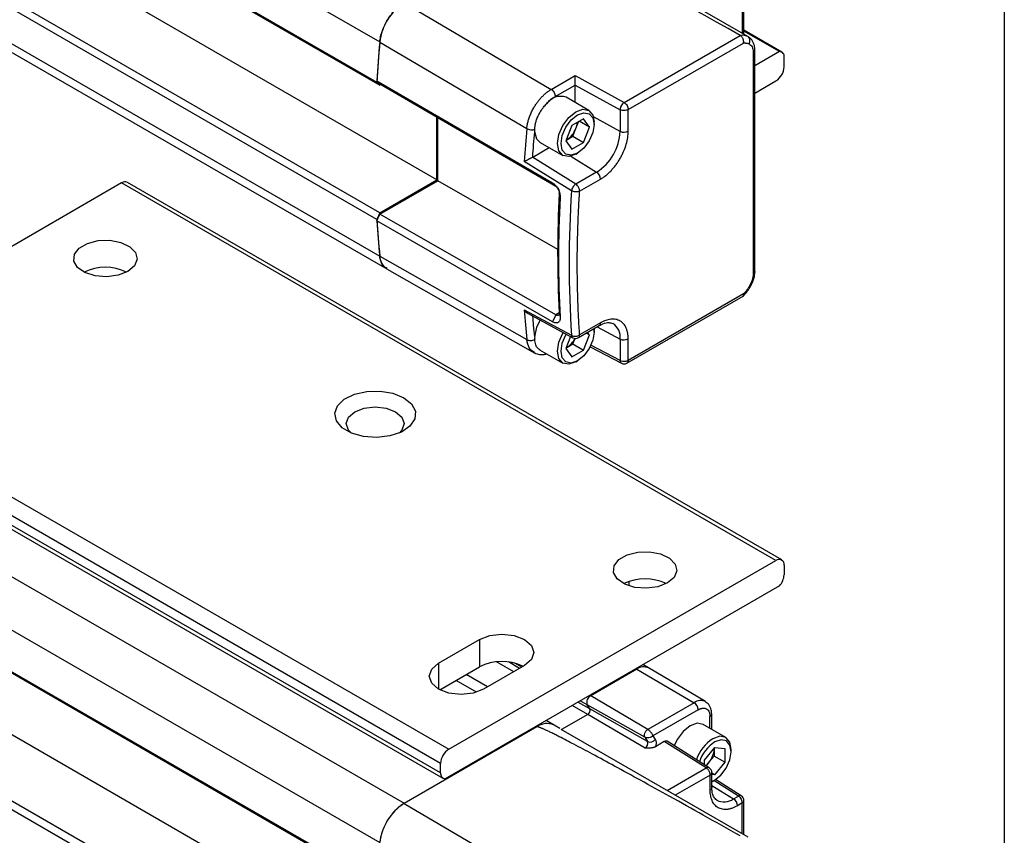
# Model space of a CAD drawing. Header units: millimetres. Extents: x 16 to 683, y 16 to 524.
# Tile 14 of 16: x 644 to 683, y 260 to 292. Entities that reach past the tile are written whole.
import ezdxf

# ---------------------------------------------------------------- set-up
doc = ezdxf.new("R2010")
doc.units = ezdxf.units.MM
doc.header["$LTSCALE"] = 2.5
doc.layers.add('TEXT', color=140, linetype='Continuous', lineweight=25)

msp = doc.modelspace()

# ---------------------------------------------------------------- linework, layer by layer
for p, q in [((310.957, 491.869), (658.082, 291.478)), ((310.835, 490.291), (657.96, 289.9)), ((310.963, 490.169), (658.088, 289.778)), ((660.327, 286.059), (313.201, 486.45)), ((657.96, 284.497), (310.835, 484.888)), ((658.088, 284.767), (310.963, 485.158)), ((310.957, 483.451), (658.082, 283.06)), ((311.233, 482.949), (658.358, 282.558)), ((311.915, 461.935), (659.04, 261.544)), ((310.957, 460.395), (658.082, 260.004)), ((657.96, 258.426), (310.835, 458.817)), ((658.088, 258.304), (310.963, 458.695)), ((660.327, 254.585), (313.201, 454.976)), ((310.963, 453.684), (658.088, 253.293)), ((310.835, 453.414), (657.96, 253.023)), ((672.54, 291.696), (665.203, 295.931)), ((659.037, 293.016), (664.818, 289.614)), ((672.328, 293.031), (672.328, 291.819)), ((672.394, 291.78), (672.394, 293.123)), ((673.876, 291.082), (672.394, 291.937)), ((673.789, 291.103), (672.394, 291.908)), ((658.079, 291.476), (663.858, 288.072)), ((667.684, 289.097), (672.25, 291.735)), ((667.843, 288.819), (672.379, 291.438)), ((672.755, 291.081), (672.755, 282.362)), ((672.821, 282.455), (672.821, 291.174)), ((673.789, 291.103), (672.821, 290.544)), ((673.971, 290.502), (673.971, 290.874)), ((657.96, 289.956), (664.87, 285.937)), ((658.089, 289.833), (657.96, 289.956)), ((657.96, 289.9), (658.088, 289.778)), ((664.818, 289.614), (665.754, 290.154)), ((665.754, 290.154), (667.684, 289.097)), ((672.821, 289.468), (673.649, 289.946)), ((658.089, 289.833), (664.998, 285.815)), ((664.977, 289.336), (665.758, 289.786)), ((665.758, 289.786), (667.527, 288.816)), ((665.758, 289.097), (665.758, 289.786)), ((666.294, 288.788), (665.402, 289.302)), ((667.527, 288.816), (667.527, 287.965)), ((667.843, 287.969), (667.843, 288.819)), ((660.327, 286.059), (660.327, 288.532)), ((660.359, 286.022), (660.359, 288.513)), ((666.087, 288.458), (665.623, 288.19)), ((665.785, 288.07), (665.892, 288.345)), ((666.319, 288.128), (665.917, 288.36)), ((666.319, 288.128), (666.087, 288.458)), ((667.527, 287.965), (666.479, 288.53)), ((666.506, 288.236), (666.506, 288.319)), ((665.623, 288.19), (665.391, 287.592)), ((665.669, 287.771), (665.785, 288.07)), ((666.087, 287.53), (666.319, 288.128)), ((664.379, 287.531), (665.271, 287.016)), ((665.391, 287.592), (665.623, 287.262)), ((665.4, 287.616), (665.437, 287.637)), ((665.437, 287.637), (665.401, 287.618)), ((665.437, 287.637), (665.669, 287.771)), ((665.623, 287.262), (666.087, 287.53)), ((665.669, 287.771), (666.087, 287.53)), ((664.09, 286.952), (664.736, 287.325)), ((665.615, 285.626), (663.756, 286.781)), ((665.781, 285.887), (664.076, 286.945)), ((665.587, 286.985), (666.6, 286.359)), ((665.783, 287.067), (665.855, 287.109)), ((666.6, 286.359), (665.781, 285.887)), ((658.088, 284.767), (660.327, 286.059)), ((658.089, 284.712), (660.359, 286.022)), ((665.072, 283.32), (660.359, 286.022)), ((665.936, 285.612), (666.755, 286.084)), ((647.936, 285.935), (635.08, 278.513)), ((673.649, 271.091), (647.936, 285.935)), ((673.876, 271.114), (648.163, 285.957)), ((664.998, 285.815), (664.87, 285.937)), ((665.168, 285.367), (665.136, 285.524)), ((658.088, 284.767), (657.96, 284.497)), ((657.96, 284.441), (658.089, 284.712)), ((664.87, 280.478), (657.96, 284.441)), ((664.998, 280.749), (658.089, 284.712)), ((658.079, 283.058), (663.858, 279.775)), ((658.374, 282.545), (664.177, 279.247)), ((667.796, 278.848), (672.364, 281.486)), ((672.379, 281.571), (667.843, 278.952)), ((663.756, 280.949), (665.615, 279.945)), ((663.912, 280.8), (665.669, 279.851)), ((664.998, 280.749), (664.87, 280.478)), ((665.136, 280.828), (664.998, 280.749)), ((665.136, 280.829), (665.168, 280.653)), ((665.889, 279.855), (666.708, 280.328)), ((666.755, 280.432), (665.936, 279.959)), ((666.504, 280.21), (666.506, 280.154)), ((666.63, 280.283), (667.527, 279.8)), ((666.705, 280.326), (666.708, 280.328)), ((665.575, 279.902), (665.391, 279.427)), ((665.669, 279.606), (665.754, 279.826)), ((666.087, 279.365), (666.319, 279.962)), ((666.319, 279.962), (666.197, 280.033)), ((666.319, 279.962), (666.249, 280.062)), ((666.506, 280.07), (666.506, 280.154)), ((667.527, 279.8), (667.527, 278.949)), ((667.843, 278.952), (667.843, 279.803)), ((665.391, 279.427), (665.623, 279.097)), ((665.4, 279.451), (665.437, 279.472)), ((665.437, 279.472), (665.401, 279.453)), ((665.437, 279.472), (665.669, 279.606)), ((665.669, 279.606), (666.087, 279.365)), ((666.35, 279.492), (667.576, 278.844)), ((667.527, 278.949), (666.371, 279.56)), ((664.358, 279.378), (665.271, 278.851)), ((665.623, 279.097), (666.087, 279.365)), ((665.783, 278.901), (665.855, 278.943)), ((667.576, 278.844), (667.574, 278.846)), ((635.08, 278.513), (660.793, 263.669)), ((660.471, 263.112), (634.758, 277.956)), ((660.471, 262.741), (634.758, 277.585)), ((634.852, 277.377), (660.565, 262.533)), ((660.793, 263.669), (673.649, 271.091)), ((673.971, 270.905), (673.971, 270.534)), ((667.864, 270.263), (667.864, 270.101)), ((673.789, 270.096), (660.653, 262.512)), ((660.391, 267.055), (661.998, 267.983)), ((661.998, 267.983), (661.998, 266.907)), ((660.391, 267.055), (660.391, 266.035)), ((663.344, 266.719), (662.672, 267.108)), ((663.572, 266.851), (663.135, 267.103)), ((663.659, 266.901), (663.393, 267.055)), ((660.441, 266.008), (661.998, 266.907)), ((663.766, 266.963), (662.159, 266.035)), ((668.185, 266.823), (666.369, 265.775)), ((668.185, 266.823), (666.369, 265.775)), ((668.185, 266.823), (668.153, 266.842)), ((668.185, 266.823), (670.436, 265.501)), ((668.64, 266.868), (668.419, 266.996)), ((670.88, 265.543), (668.642, 266.867)), ((661.884, 265.915), (661.082, 266.378)), ((662.317, 266.126), (661.481, 266.609)), ((666.338, 265.254), (665.87, 265.524)), ((666.229, 265.418), (665.958, 265.575)), ((666.337, 265.793), (666.369, 265.775)), ((668.62, 264.453), (666.369, 265.775)), ((670.436, 265.501), (668.62, 264.453)), ((666.253, 265.04), (665.643, 265.393)), ((666.338, 265.254), (666.229, 265.418)), ((668.497, 264.139), (666.229, 265.418)), ((666.338, 265.254), (666.229, 265.418)), ((668.606, 263.976), (666.338, 265.254)), ((670.596, 265.223), (668.813, 264.194)), ((664.93, 264.618), (664.615, 264.8)), ((666.253, 265.04), (665.223, 264.445)), ((668.505, 263.718), (666.253, 265.04)), ((671.058, 264.49), (671.058, 264.956)), ((671.125, 264.452), (671.125, 265.049)), ((664.248, 264.55), (659.037, 261.542)), ((664.248, 264.55), (664.216, 264.569)), ((665.158, 264.486), (664.93, 264.618)), ((665.198, 264.46), (672.54, 260.222)), ((671.678, 264.132), (670.786, 264.647)), ((668.497, 264.139), (668.606, 263.976)), ((668.813, 264.194), (668.906, 264.055)), ((669.262, 263.969), (668.915, 263.769)), ((670.907, 262.934), (669.262, 263.969)), ((671.027, 262.941), (669.371, 263.983)), ((670.839, 263.247), (671.244, 263.743)), ((671.222, 263.673), (671.22, 263.404)), ((671.222, 263.673), (671.221, 263.716)), ((671.223, 263.718), (671.222, 263.673)), ((671.244, 263.743), (671.643, 263.701)), ((671.643, 263.701), (671.638, 263.163)), ((671.889, 263.581), (671.889, 263.664)), ((670.838, 263.06), (670.839, 263.247)), ((671.018, 263.156), (670.905, 263.018)), ((671.22, 263.404), (671.018, 263.156)), ((671.638, 263.163), (671.22, 263.404)), ((671.638, 263.163), (671.233, 262.666)), ((660.471, 262.741), (660.471, 263.112)), ((669.375, 262.049), (670.907, 262.934)), ((671.027, 262.941), (671.024, 262.943)), ((671.133, 262.159), (671.133, 262.749)), ((671.066, 262.656), (669.695, 261.864)), ((671.066, 262.067), (671.066, 262.656)), ((671.233, 262.666), (671.133, 262.724)), ((671.233, 262.666), (671.133, 262.677)), ((671.166, 262.412), (671.239, 262.453)), ((672.172, 261.832), (671.209, 262.437)), ((672.288, 261.842), (671.277, 262.477)), ((671.133, 262.248), (671.983, 261.722)), ((671.133, 262.162), (671.133, 262.159)), ((671.983, 261.722), (672.172, 261.832)), ((672.288, 261.842), (672.285, 261.843)), ((672.394, 260.306), (672.394, 261.649)), ((659.037, 261.542), (664.818, 258.14)), ((672.328, 261.557), (672.138, 261.447)), ((672.328, 260.345), (672.328, 261.557))]:
    msp.add_line(p, q)
at = {"flags": 128}
for points in [[(665.783, 287.067), (665.783, 287.067), (665.506, 286.97), (665.271, 287.016), (665.114, 287.197), (665.059, 287.484), (665.114, 287.836), (665.271, 288.197), (665.506, 288.514), (665.783, 288.737), (666.059, 288.833), (666.294, 288.787), (666.451, 288.607), (666.506, 288.319), (666.506, 288.319)], [(666.506, 288.236), (666.456, 287.92), (666.315, 287.594), (666.104, 287.309), (665.855, 287.108), (665.606, 287.022), (665.395, 287.063), (665.254, 287.225), (665.204, 287.484), (665.254, 287.801), (665.395, 288.126), (665.606, 288.411), (665.855, 288.612), (666.104, 288.698), (666.315, 288.657), (666.456, 288.495), (666.506, 288.236)], [(664.379, 287.531), (664.251, 287.658), (664.169, 287.944)], [(648.177, 282.456), (647.798, 282.306), (647.351, 282.245), (646.896, 282.282), (646.495, 282.411), (646.201, 282.615), (646.055, 282.866), (646.077, 283.131), (646.262, 283.374), (646.587, 283.561), (647.007, 283.669), (647.466, 283.681), (647.902, 283.597), (648.255, 283.427), (648.479, 283.195), (648.542, 282.933), (648.437, 282.675), (648.177, 282.456)], [(664.169, 279.891), (664.251, 280.271), (664.379, 280.547)], [(666.494, 280.204), (666.506, 280.07), (666.456, 279.754), (666.315, 279.429), (666.104, 279.144), (665.855, 278.943), (665.606, 278.856), (665.395, 278.897), (665.254, 279.06), (665.204, 279.319), (665.254, 279.635), (665.395, 279.96), (665.412, 279.99)], [(665.783, 278.901), (665.783, 278.901), (665.506, 278.805), (665.271, 278.851), (665.114, 279.031), (665.059, 279.319), (665.114, 279.67), (665.271, 280.032), (665.286, 280.057)], [(659.025, 277.492), (659.329, 277.246), (659.479, 276.957), (659.457, 276.655), (659.267, 276.373), (658.928, 276.142), (658.478, 275.987), (657.966, 275.925), (657.446, 275.963), (656.975, 276.096), (656.605, 276.309), (656.375, 276.581), (656.31, 276.881), (656.418, 277.177), (656.686, 277.437), (657.086, 277.632), (657.573, 277.742), (658.097, 277.754), (658.599, 277.668), (659.025, 277.492)], [(657.096, 276.936), (657.465, 277.078), (657.9, 277.128), (658.335, 277.078), (658.703, 276.936), (658.95, 276.723), (659.036, 276.472), (658.95, 276.221), (658.837, 276.101)], [(656.963, 276.101), (656.85, 276.221), (656.764, 276.472), (656.85, 276.723), (657.096, 276.936)], [(669.39, 270.21), (669.011, 270.06), (668.564, 269.999), (668.109, 270.036), (667.708, 270.165), (667.414, 270.369), (667.269, 270.62), (667.29, 270.885), (667.475, 271.128), (667.8, 271.315), (668.22, 271.422), (668.679, 271.435), (669.115, 271.35), (669.468, 271.181), (669.692, 270.949), (669.755, 270.687), (669.65, 270.429), (669.39, 270.21)], [(661.998, 267.983), (662.403, 268.14), (662.882, 268.195), (663.36, 268.14), (663.766, 267.983), (664.037, 267.749), (664.132, 267.473), (664.037, 267.197), (663.766, 266.963)], [(662.159, 266.035), (661.753, 265.878), (661.275, 265.824), (660.796, 265.878), (660.391, 266.035), (660.12, 266.269), (660.025, 266.545), (660.12, 266.821), (660.391, 267.055)], [(670.786, 264.647), (670.551, 264.693), (670.274, 264.597), (669.998, 264.373), (669.763, 264.057), (669.645, 263.811)], [(671.133, 262.402), (671.231, 262.449), (671.481, 262.647), (671.694, 262.931), (671.837, 263.255), (671.889, 263.572), (671.843, 263.834), (671.704, 263.999), (671.494, 264.044), (671.246, 263.961)], [(671.889, 263.664), (671.837, 263.945), (671.683, 264.129), (671.45, 264.179), (671.174, 264.086)], [(671.133, 262.393), (671.158, 262.407), (671.166, 262.412)]]:
    msp.add_lwpolyline(points, dxfattribs=at)
for centre, radius, start, end in [((660.192, 291.233), 2.124, 122.8418, 173.3959), ((706.821, 286.913), 48.952, 174.6496, 176.5019), ((706.867, 286.907), 49.002, 174.6503, 176.4328), ((672.327, 291.204), 0.536, 66.5421, 98.235), ((673.778, 290.908), 0.196, 349.9745, 86.6766), ((673.273, 290.534), 0.699, 302.6055, 357.3945), ((665.184, 288.673), 0.666, 70.8651, 145.5589), ((667.871, 288.817), 0.337, 123.8344, 152.0782), ((667.871, 288.802), 0.344, 149.7774, 177.6309), ((665.088, 288.351), 0.751, 338.062, 357.2379), ((712.741, 283.559), 49.09, 174.7252, 176.2377), ((664.967, 288.372), 0.872, 302.638, 339.7729), ((665.514, 288.057), 2.016, 302.6055, 357.3945), ((667.682, 288.281), 0.351, 243.854, 297.3007), ((666.404, 286.068), 0.351, 2.6952, 56.15), ((648.069, 285.749), 0.229, 65.6929, 125.6176), ((708.349, 282.786), 42.828, 176.1973, 183.8027), ((665.961, 285.584), 0.348, 146.6121, 172.9983), ((665.958, 285.599), 0.337, 121.6327, 148.5773), ((707.738, 283.177), 42.667, 176.846, 183.154), ((694.92, 286.913), 37.039, 183.7408, 185.9716), ((694.872, 286.907), 36.994, 183.8226, 185.9724), ((658.725, 283.081), 0.643, 181.8987, 229.0229), ((647.293, 280.704), 1.914, 64.2129, 115.7871), ((700.578, 283.559), 36.915, 184.0555, 185.8846), ((666.643, 280.42), 0.112, 305.1375, 6.1747), ((666.89, 279.872), 0.641, 353.546, 56.7054), ((664.995, 280.178), 0.833, 302.0334, 334.9894), ((665.727, 279.947), 0.112, 180.8881, 239.314), ((665.776, 280.052), 0.227, 241.6329, 299.8744), ((667.682, 280.115), 0.351, 243.854, 297.3007), ((667.642, 278.938), 0.115, 174.5759, 233.6602), ((667.682, 279.045), 0.227, 242.1394, 299.8269), ((673.775, 270.937), 0.199, 350.786, 129.2033), ((673.267, 270.568), 0.705, 317.8603, 357.2306), ((668.507, 268.458), 1.914, 64.2129, 115.7871), ((662.885, 265.186), 1.936, 64.8221, 117.2634), ((668.45, 266.463), 0.447, 64.4932, 126.3427), ((668.451, 266.452), 0.457, 65.6929, 125.6176), ((666.515, 265.511), 0.301, 119.018, 198.0001), ((666.515, 265.511), 0.301, 119.0181, 198.0001), ((670.693, 265.152), 0.433, 64.2998, 126.3603), ((670.246, 265.207), 0.35, 2.6294, 57.0819), ((666.166, 265.198), 0.181, 299.018, 18.0001), ((666.166, 265.198), 0.181, 299.018, 18.0001), ((671.013, 265.059), 0.112, 293.7293, 354.9326), ((664.646, 264.002), 0.678, 65.3081, 126.0023), ((664.646, 264.003), 0.677, 65.262, 126.0485), ((668.399, 263.908), 0.218, 299.018, 18.0001), ((668.706, 264.204), 0.25, 246.4418, 323.1751), ((672.025, 262.748), 1.586, 122.4549, 161.2322), ((672.014, 262.753), 1.431, 122.4733, 162.6632), ((661.169, 263.081), 0.699, 122.6055, 177.3945), ((670.347, 263.72), 0.877, 319.9226, 356.9165), ((670.396, 263.656), 0.798, 308.1098, 321.1715), ((670.974, 262.833), 0.121, 65.388, 123.525), ((670.906, 262.749), 0.227, 0.0848, 57.8093), ((660.664, 262.707), 0.196, 169.9745, 266.6766), ((671.021, 262.169), 0.112, 293.8208, 354.859), ((671.609, 262.228), 0.629, 243.0651, 306.4708), ((671.788, 261.431), 0.351, 2.6952, 56.15), ((672.239, 261.738), 0.115, 66.3276, 125.4221), ((672.167, 261.649), 0.227, 0.1345, 57.8657), ((660.192, 259.76), 2.124, 122.8418, 173.3959)]:
    msp.add_arc(centre, radius, start, end)
msp.add_ellipse((774.764, 231.111), major_axis=(110.519, -64.91), ratio=0.007557, start_param=2.763056, end_param=3.137304)
for points, knots in [([(658.079, 291.476), (658.086, 291.547), (658.098, 291.62), (658.131, 291.769), (658.154, 291.844), (658.208, 291.996), (658.239, 292.071), (658.311, 292.219), (658.351, 292.292), (658.438, 292.433), (658.485, 292.5), (658.585, 292.628), (658.638, 292.689), (658.748, 292.8), (658.804, 292.851), (658.919, 292.942), (658.978, 292.982), (659.037, 293.016)], [0, 0, 0, 0, 0.125, 0.125, 0.25, 0.25, 0.375, 0.375, 0.5, 0.5, 0.625, 0.625, 0.75, 0.75, 0.875, 0.875, 1, 1, 1, 1]), ([(672.379, 291.438), (672.38, 291.447), (672.382, 291.465), (672.382, 291.493), (672.38, 291.519), (672.376, 291.544), (672.37, 291.567), (672.363, 291.588), (672.353, 291.615), (672.336, 291.648), (672.31, 291.685), (672.281, 291.715), (672.259, 291.729), (672.25, 291.735)], [0, 0, 0, 0, 0.085631, 0.166445, 0.242445, 0.313636, 0.380022, 0.44161, 0.498408, 0.621692, 0.748033, 0.888381, 1, 1, 1, 1]), ([(672.379, 291.438), (672.392, 291.439), (672.418, 291.44), (672.455, 291.438), (672.498, 291.433), (672.545, 291.423), (672.578, 291.41), (672.594, 291.403)], [0, 0, 0, 0, 0.166672, 0.333346, 0.500026, 0.75002, 1, 1, 1, 1]), ([(672.594, 291.403), (672.622, 291.455), (672.632, 291.517), (672.613, 291.626), (672.582, 291.672), (672.54, 291.696)], [0, 0, 0, 0, 0.5, 0.5, 1, 1, 1, 1]), ([(672.54, 291.696), (672.573, 291.68), (672.612, 291.661), (672.637, 291.624), (672.641, 291.618)], [0, 0, 0, 0, 0.8617728, 1, 1, 1, 1]), ([(672.594, 291.403), (672.644, 291.38), (672.685, 291.339), (672.74, 291.229), (672.755, 291.159), (672.755, 291.081)], [0, 0, 0, 0, 0.5, 0.5, 1, 1, 1, 1]), ([(672.821, 291.174), (672.819, 291.218), (672.814, 291.308), (672.776, 291.431), (672.718, 291.541), (672.665, 291.597), (672.638, 291.625)], [0, 0, 0, 0, 0.2439, 0.493672, 0.746509, 1, 1, 1, 1]), ([(672.755, 291.081), (672.772, 291.094), (672.808, 291.121), (672.827, 291.157), (672.821, 291.173), (672.821, 291.174)], [0, 0, 0, 0, 0.498868, 0.997736, 1, 1, 1, 1]), ([(665.758, 289.786), (665.758, 289.787), (665.759, 289.81), (665.759, 289.869), (665.758, 289.949), (665.757, 290.013), (665.756, 290.061), (665.756, 290.11), (665.755, 290.138), (665.754, 290.154)], [0, 0, 0, 0, 0.0022443, 0.1978406, 0.4248374, 0.5472478, 0.6885697, 0.8169065, 1, 1, 1, 1]), ([(663.858, 288.072), (663.861, 288.094), (663.865, 288.138), (663.876, 288.206), (663.89, 288.277), (663.908, 288.349), (663.929, 288.423), (663.954, 288.499), (663.982, 288.576), (664.014, 288.653), (664.049, 288.731), (664.088, 288.808), (664.13, 288.885), (664.182, 288.972), (664.247, 289.07), (664.327, 289.177), (664.414, 289.281), (664.509, 289.379), (664.609, 289.469), (664.713, 289.549), (664.783, 289.592), (664.818, 289.614)], [0, 0, 0, 0, 0.038052, 0.076937, 0.116617, 0.157049, 0.19818, 0.239954, 0.282307, 0.325167, 0.368459, 0.412102, 0.45601, 0.500095, 0.565458, 0.633612, 0.704158, 0.776624, 0.850476, 0.925135, 1, 1, 1, 1]), ([(664.818, 289.614), (664.86, 289.589), (664.901, 289.545), (664.96, 289.443), (664.977, 289.385), (664.977, 289.336)], [0, 0, 0, 0, 0.5, 0.5, 1, 1, 1, 1]), ([(667.684, 289.097), (667.725, 289.072), (667.767, 289.028), (667.826, 288.926), (667.843, 288.868), (667.843, 288.819)], [0, 0, 0, 0, 0.5, 0.5, 1, 1, 1, 1]), ([(664.173, 288.049), (664.174, 288.067), (664.175, 288.103), (664.181, 288.161), (664.19, 288.222), (664.204, 288.287), (664.222, 288.354), (664.244, 288.424), (664.272, 288.496), (664.311, 288.588), (664.369, 288.7), (664.441, 288.814), (664.511, 288.91), (664.572, 288.985), (664.614, 289.029), (664.635, 289.05)], [0, 0, 0, 0, 0.054568, 0.111282, 0.170104, 0.231003, 0.293956, 0.358941, 0.425928, 0.494872, 0.615699, 0.7473, 0.836818, 0.921048, 1, 1, 1, 1]), ([(667.843, 288.819), (667.802, 288.796), (667.744, 288.782), (667.628, 288.78), (667.57, 288.793), (667.527, 288.816)], [0, 0, 0, 0, 0.5, 0.5, 1, 1, 1, 1]), ([(663.858, 288.072), (663.877, 288.062), (663.9, 288.052), (663.953, 288.036), (663.984, 288.03), (664.045, 288.026), (664.075, 288.027), (664.13, 288.034), (664.154, 288.041), (664.173, 288.049)], [0, 0, 0, 0, 0.25, 0.25, 0.5, 0.5, 0.75, 0.75, 1, 1, 1, 1]), ([(666.755, 286.084), (666.774, 286.096), (666.813, 286.119), (666.872, 286.158), (666.93, 286.201), (666.988, 286.247), (667.044, 286.296), (667.1, 286.348), (667.172, 286.419), (667.257, 286.514), (667.353, 286.634), (667.443, 286.761), (667.526, 286.896), (667.6, 287.034), (667.688, 287.223), (667.771, 287.455), (667.821, 287.681), (667.838, 287.832), (667.842, 287.914), (667.843, 287.954), (667.843, 287.969)], [0, 0, 0, 0, 0.034297, 0.068595, 0.102892, 0.137189, 0.171487, 0.205784, 0.240081, 0.305071, 0.370066, 0.435125, 0.500166, 0.565492, 0.630155, 0.760076, 0.879937, 0.939684, 0.977073, 1, 1, 1, 1]), ([(663.756, 286.781), (663.761, 286.783), (663.773, 286.789), (663.799, 286.803), (663.847, 286.829), (663.907, 286.86), (663.967, 286.89), (664.008, 286.911), (664.045, 286.93), (664.066, 286.94), (664.076, 286.945)], [0, 0, 0, 0, 0.057613, 0.152587, 0.309202, 0.572076, 0.695396, 0.805104, 0.904915, 1, 1, 1, 1]), ([(664.87, 285.937), (664.88, 285.931), (664.901, 285.918), (664.931, 285.895), (664.96, 285.869), (664.999, 285.829), (665.044, 285.772), (665.091, 285.695), (665.128, 285.611), (665.154, 285.527), (665.169, 285.443), (665.168, 285.392), (665.168, 285.367)], [0, 0, 0, 0, 0.061284, 0.122069, 0.18294, 0.244478, 0.371199, 0.497628, 0.624367, 0.752102, 0.876089, 1, 1, 1, 1]), ([(664.998, 285.815), (665.005, 285.81), (665.021, 285.8), (665.044, 285.779), (665.066, 285.754), (665.087, 285.725), (665.105, 285.692), (665.122, 285.649), (665.137, 285.591), (665.136, 285.549), (665.136, 285.524)], [0, 0, 0, 0, 0.092745, 0.188855, 0.288371, 0.391334, 0.497777, 0.607005, 0.774524, 1, 1, 1, 1]), ([(665.936, 285.612), (665.894, 285.591), (665.835, 285.581), (665.717, 285.586), (665.657, 285.602), (665.615, 285.626)], [0, 0, 0, 0, 0.5, 0.5, 1, 1, 1, 1]), ([(665.936, 285.612), (665.936, 285.619), (665.936, 285.633), (665.933, 285.653), (665.929, 285.671), (665.922, 285.697), (665.911, 285.729), (665.888, 285.775), (665.848, 285.834), (665.807, 285.871), (665.782, 285.886), (665.781, 285.887)], [0, 0, 0, 0, 0.076673, 0.14405, 0.202085, 0.250839, 0.384494, 0.501391, 0.698062, 0.991628, 1, 1, 1, 1]), ([(665.936, 279.959), (665.929, 280.072), (665.914, 280.299), (665.895, 280.641), (665.879, 280.985), (665.865, 281.33), (665.855, 281.678), (665.848, 282.027), (665.843, 282.378), (665.841, 282.848), (665.846, 283.441), (665.864, 284.158), (665.893, 284.881), (665.922, 285.368), (665.936, 285.612)], [0, 0, 0, 0, 0.062507, 0.1250121, 0.1875153, 0.2500165, 0.3125158, 0.3750132, 0.4375086, 0.5000022, 0.6250371, 0.7500484, 0.8750362, 1, 1, 1, 1]), ([(658.366, 282.569), (658.314, 282.6), (658.185, 282.674), (658.105, 282.871), (658.084, 283.021), (658.079, 283.058)], [0, 0, 0, 0, 0.340537, 0.839895, 1, 1, 1, 1]), ([(672.755, 282.362), (672.755, 282.284), (672.74, 282.198), (672.685, 282.023), (672.644, 281.935), (672.594, 281.854)], [0, 0, 0, 0, 0.5, 0.5, 1, 1, 1, 1]), ([(672.625, 281.827), (672.654, 281.877), (672.712, 281.979), (672.773, 282.141), (672.814, 282.303), (672.819, 282.404), (672.821, 282.455)], [0, 0, 0, 0, 0.2481853, 0.497531, 0.7481255, 1, 1, 1, 1]), ([(672.821, 282.455), (672.821, 282.455), (672.827, 282.438), (672.808, 282.402), (672.772, 282.375), (672.755, 282.362)], [0, 0, 0, 0, 0.002191, 0.501095, 1, 1, 1, 1]), ([(672.353, 281.475), (672.404, 281.531), (672.503, 281.64), (672.587, 281.767), (672.628, 281.829)], [0, 0, 0, 0, 0.512013, 1, 1, 1, 1]), ([(672.594, 281.854), (672.583, 281.837), (672.561, 281.803), (672.527, 281.754), (672.486, 281.698), (672.437, 281.636), (672.398, 281.593), (672.379, 281.571)], [0, 0, 0, 0, 0.166671, 0.333344, 0.500023, 0.750019, 1, 1, 1, 1]), ([(672.594, 281.854), (672.606, 281.845), (672.628, 281.829), (672.624, 281.829), (672.622, 281.828)], [0, 0, 0, 0, 0.569572, 1, 1, 1, 1]), ([(672.354, 281.48), (672.355, 281.48), (672.368, 281.482), (672.377, 281.504), (672.384, 281.535), (672.381, 281.559), (672.379, 281.571)], [0, 0, 0, 0, 0.010095, 0.445736, 0.708225, 1, 1, 1, 1]), ([(663.756, 280.949), (663.782, 280.914), (663.826, 280.854), (663.887, 280.817), (663.913, 280.802)], [0, 0, 0, 0, 0.5752842, 1, 1, 1, 1]), ([(664.169, 279.891), (664.154, 280.04), (664.128, 280.308), (664.107, 280.579), (664.097, 280.7)], [0, 0, 0, 0, 0.55609, 1, 1, 1, 1]), ([(665.168, 280.653), (665.169, 280.641), (665.169, 280.618), (665.167, 280.587), (665.161, 280.557), (665.15, 280.521), (665.128, 280.482), (665.091, 280.45), (665.044, 280.433), (664.99, 280.433), (664.932, 280.446), (664.891, 280.467), (664.87, 280.478)], [0, 0, 0, 0, 0.062253, 0.123976, 0.185759, 0.248187, 0.375797, 0.502661, 0.628934, 0.755809, 0.877968, 1, 1, 1, 1]), ([(665.136, 280.829), (665.136, 280.821), (665.138, 280.806), (665.136, 280.786), (665.132, 280.77), (665.127, 280.758), (665.121, 280.749), (665.115, 280.742), (665.109, 280.737), (665.097, 280.729), (665.074, 280.723), (665.038, 280.729), (665.011, 280.742), (664.998, 280.749)], [0, 0, 0, 0, 0.091699, 0.175184, 0.25045, 0.317496, 0.37632, 0.426918, 0.46929, 0.503435, 0.678505, 0.843969, 1, 1, 1, 1]), ([(667.843, 279.803), (667.843, 279.826), (667.842, 279.87), (667.837, 279.935), (667.829, 279.998), (667.818, 280.058), (667.804, 280.115), (667.787, 280.17), (667.761, 280.238), (667.722, 280.314), (667.666, 280.392), (667.6, 280.458), (667.525, 280.51), (667.443, 280.549), (667.323, 280.581), (667.163, 280.584), (666.993, 280.543), (666.87, 280.493), (666.802, 280.458), (666.768, 280.439), (666.755, 280.432)], [0, 0, 0, 0, 0.034297, 0.068595, 0.102892, 0.137189, 0.171487, 0.205784, 0.240081, 0.305071, 0.370066, 0.435125, 0.500166, 0.565492, 0.630155, 0.760076, 0.879937, 0.939684, 0.977073, 1, 1, 1, 1]), ([(666.708, 280.328), (666.755, 280.352), (666.895, 280.425), (667.096, 280.462), (667.192, 280.425), (667.239, 280.407)], [0, 0, 0, 0, 0.210214, 0.612926, 1, 1, 1, 1]), ([(663.858, 279.775), (663.899, 279.751), (663.956, 279.739), (664.072, 279.745), (664.13, 279.763), (664.172, 279.791)], [0, 0, 0, 0, 0.5, 0.5, 1, 1, 1, 1]), ([(664.383, 279.373), (664.35, 279.392), (664.276, 279.436), (664.196, 279.576), (664.178, 279.713), (664.169, 279.788)], [0, 0, 0, 0, 0.260814, 0.598467, 1, 1, 1, 1]), ([(665.615, 279.945), (665.657, 279.921), (665.717, 279.908), (665.835, 279.913), (665.894, 279.931), (665.936, 279.959)], [0, 0, 0, 0, 0.5, 0.5, 1, 1, 1, 1]), ([(665.888, 279.856), (665.889, 279.856), (665.907, 279.86), (665.929, 279.894), (665.934, 279.937), (665.936, 279.959)], [0, 0, 0, 0, 0.0272941, 0.5136471, 1, 1, 1, 1]), ([(664.158, 279.267), (664.081, 279.319), (663.927, 279.425), (663.881, 279.658), (663.858, 279.775)], [0, 0, 0, 0, 0.496928, 1, 1, 1, 1]), ([(664.129, 279.275), (664.187, 279.248), (664.301, 279.195), (664.478, 279.179), (664.594, 279.206), (664.637, 279.217)], [0, 0, 0, 0, 0.384871, 0.768164, 1, 1, 1, 1]), ([(667.843, 278.952), (667.836, 278.949), (667.824, 278.942), (667.805, 278.935), (667.788, 278.929), (667.762, 278.922), (667.729, 278.916), (667.677, 278.913), (667.606, 278.918), (667.554, 278.935), (667.528, 278.949), (667.527, 278.949)], [0, 0, 0, 0, 0.075991, 0.143139, 0.201402, 0.250837, 0.38408, 0.501388, 0.697913, 0.991291, 1, 1, 1, 1]), ([(667.843, 278.952), (667.84, 278.93), (667.835, 278.886), (667.813, 278.852), (667.796, 278.849), (667.795, 278.848)], [0, 0, 0, 0, 0.494142, 0.988284, 1, 1, 1, 1]), ([(671.125, 265.049), (671.121, 265.107), (671.112, 265.244), (671.034, 265.426), (670.925, 265.504), (670.878, 265.538)], [0, 0, 0, 0, 0.292275, 0.691841, 1, 1, 1, 1]), ([(670.596, 265.223), (670.607, 265.23), (670.631, 265.243), (670.665, 265.258), (670.699, 265.27), (670.733, 265.279), (670.785, 265.288), (670.851, 265.287), (670.925, 265.26), (670.985, 265.21), (671.023, 265.146), (671.045, 265.082), (671.056, 265.022), (671.057, 264.978), (671.058, 264.956)], [0, 0, 0, 0, 0.048274, 0.096154, 0.143915, 0.191834, 0.240185, 0.369997, 0.500048, 0.62986, 0.759911, 0.840101, 0.919702, 1, 1, 1, 1]), ([(672.25, 260.261), (671.765, 260.533), (670.846, 261.049), (669.537, 261.779), (668.374, 262.423), (667.357, 262.98), (666.486, 263.452), (665.762, 263.838), (665.295, 264.081), (665.043, 264.209), (664.958, 264.251), (664.878, 264.29), (664.803, 264.327), (664.733, 264.361), (664.668, 264.392), (664.607, 264.421), (664.551, 264.446), (664.499, 264.469), (664.453, 264.489), (664.411, 264.507), (664.374, 264.521), (664.341, 264.533), (664.314, 264.542), (664.29, 264.548), (664.272, 264.552), (664.258, 264.553), (664.251, 264.551), (664.248, 264.55)], [0, 0, 0, 0, 0.185409, 0.35176, 0.499053, 0.627291, 0.736478, 0.826619, 0.897725, 0.908568, 0.918796, 0.928409, 0.937408, 0.945793, 0.953564, 0.960722, 0.967268, 0.973202, 0.978526, 0.983242, 0.987352, 0.990859, 0.993771, 0.996098, 0.997862, 0.999114, 1, 1, 1, 1]), ([(668.497, 264.139), (668.487, 264.154), (668.48, 264.176), (668.479, 264.232), (668.485, 264.267), (668.512, 264.337), (668.533, 264.37), (668.577, 264.422), (668.6, 264.441), (668.62, 264.453)], [0, 0, 0, 0, 0.25, 0.25, 0.5, 0.5, 0.75, 0.75, 1, 1, 1, 1]), ([(668.62, 264.453), (668.627, 264.448), (668.64, 264.44), (668.661, 264.424), (668.685, 264.401), (668.713, 264.371), (668.742, 264.331), (668.766, 264.293), (668.787, 264.255), (668.801, 264.223), (668.809, 264.203), (668.813, 264.194)], [0, 0, 0, 0, 0.08117, 0.146698, 0.249385, 0.373762, 0.496586, 0.659271, 0.749835, 0.886231, 1, 1, 1, 1]), ([(668.813, 264.194), (668.772, 264.163), (668.716, 264.134), (668.599, 264.11), (668.54, 264.115), (668.497, 264.139)], [0, 0, 0, 0, 0.5, 0.5, 1, 1, 1, 1]), ([(668.906, 264.055), (668.909, 264.049), (668.916, 264.038), (668.924, 264.02), (668.931, 264.001), (668.938, 263.972), (668.941, 263.945), (668.941, 263.912), (668.94, 263.884), (668.935, 263.846), (668.927, 263.808), (668.919, 263.782), (668.915, 263.769)], [0, 0, 0, 0, 0.083591, 0.167192, 0.250814, 0.31883, 0.499999, 0.536397, 0.652397, 0.768412, 0.884213, 1, 1, 1, 1]), ([(669.378, 263.978), (669.372, 263.982), (669.358, 263.99), (669.331, 263.992), (669.298, 263.987), (669.274, 263.975), (669.262, 263.969)], [0, 0, 0, 0, 0.196065, 0.454086, 0.722064, 1, 1, 1, 1]), ([(668.915, 263.769), (668.906, 263.764), (668.889, 263.755), (668.859, 263.743), (668.827, 263.734), (668.792, 263.726), (668.754, 263.72), (668.71, 263.715), (668.658, 263.713), (668.588, 263.713), (668.536, 263.716), (668.505, 263.718)], [0, 0, 0, 0, 0.081158, 0.162979, 0.246623, 0.333175, 0.423618, 0.518811, 0.641427, 0.780877, 1, 1, 1, 1]), ([(671.066, 262.656), (671.066, 262.663), (671.066, 262.677), (671.063, 262.698), (671.059, 262.717), (671.052, 262.743), (671.04, 262.775), (671.02, 262.815), (670.996, 262.852), (670.968, 262.885), (670.938, 262.913), (670.918, 262.927), (670.907, 262.934)], [0, 0, 0, 0, 0.075861, 0.142864, 0.200963, 0.25022, 0.383173, 0.500144, 0.629964, 0.750071, 0.876395, 1, 1, 1, 1]), ([(671.066, 262.656), (671.084, 262.669), (671.119, 262.695), (671.138, 262.731), (671.132, 262.748), (671.132, 262.749)], [0, 0, 0, 0, 0.4870105, 0.974021, 1, 1, 1, 1]), ([(672.138, 261.447), (672.119, 261.437), (672.08, 261.415), (672.023, 261.387), (671.966, 261.363), (671.909, 261.343), (671.854, 261.327), (671.798, 261.314), (671.693, 261.298), (671.546, 261.301), (671.375, 261.364), (671.236, 261.48), (671.153, 261.617), (671.107, 261.744), (671.084, 261.844), (671.069, 261.951), (671.067, 262.028), (671.066, 262.067)], [0, 0, 0, 0, 0.034551, 0.068856, 0.103014, 0.137126, 0.171292, 0.205615, 0.240191, 0.370059, 0.500029, 0.629896, 0.759866, 0.82015, 0.879907, 0.939677, 1, 1, 1, 1]), ([(671.325, 261.671), (671.281, 261.708), (671.198, 261.777), (671.139, 261.979), (671.134, 262.119), (671.133, 262.159)], [0, 0, 0, 0, 0.446432, 0.83949, 1, 1, 1, 1]), ([(672.172, 261.832), (672.214, 261.806), (672.254, 261.762), (672.311, 261.661), (672.328, 261.604), (672.328, 261.557)], [0, 0, 0, 0, 0.5, 0.5, 1, 1, 1, 1]), ([(672.328, 261.557), (672.345, 261.57), (672.381, 261.597), (672.4, 261.632), (672.394, 261.649), (672.394, 261.65)], [0, 0, 0, 0, 0.494833, 0.989665, 1, 1, 1, 1]), ([(659.037, 261.542), (658.978, 261.508), (658.92, 261.468), (658.805, 261.378), (658.748, 261.327), (658.638, 261.215), (658.586, 261.155), (658.486, 261.028), (658.439, 260.959), (658.351, 260.819), (658.312, 260.747), (658.24, 260.599), (658.208, 260.522), (658.154, 260.372), (658.132, 260.297), (658.098, 260.148), (658.086, 260.074), (658.079, 260.002)], [0, 0, 0, 0, 0.125, 0.125, 0.25, 0.25, 0.375, 0.375, 0.5, 0.5, 0.625, 0.625, 0.75, 0.75, 0.875, 0.875, 1, 1, 1, 1])]:
    msp.add_open_spline(points, degree=3, knots=knots)
for points in [[(664.635, 289.05), (664.741, 289.17), (664.859, 289.268), (664.977, 289.336)], [(664.09, 286.952), (664.113, 287.281), (664.139, 287.612), (664.169, 287.944)], [(664.169, 287.944), (664.169, 287.978), (664.169, 288.012), (664.168, 288.046)], [(664.076, 286.945), (664.081, 286.947), (664.085, 286.95), (664.09, 286.952)], [(665.168, 285.367), (665.082, 283.748), (665.082, 282.172), (665.168, 280.653)], [(664.169, 279.891), (664.167, 279.855), (664.167, 279.821), (664.169, 279.788)]]:
    msp.add_open_spline(points, degree=3)
at = {"layer": 'TEXT'}
msp.add_line((682.625, 523.875), (682.625, 15.875), dxfattribs=at)

doc.saveas('drawing.dxf')
